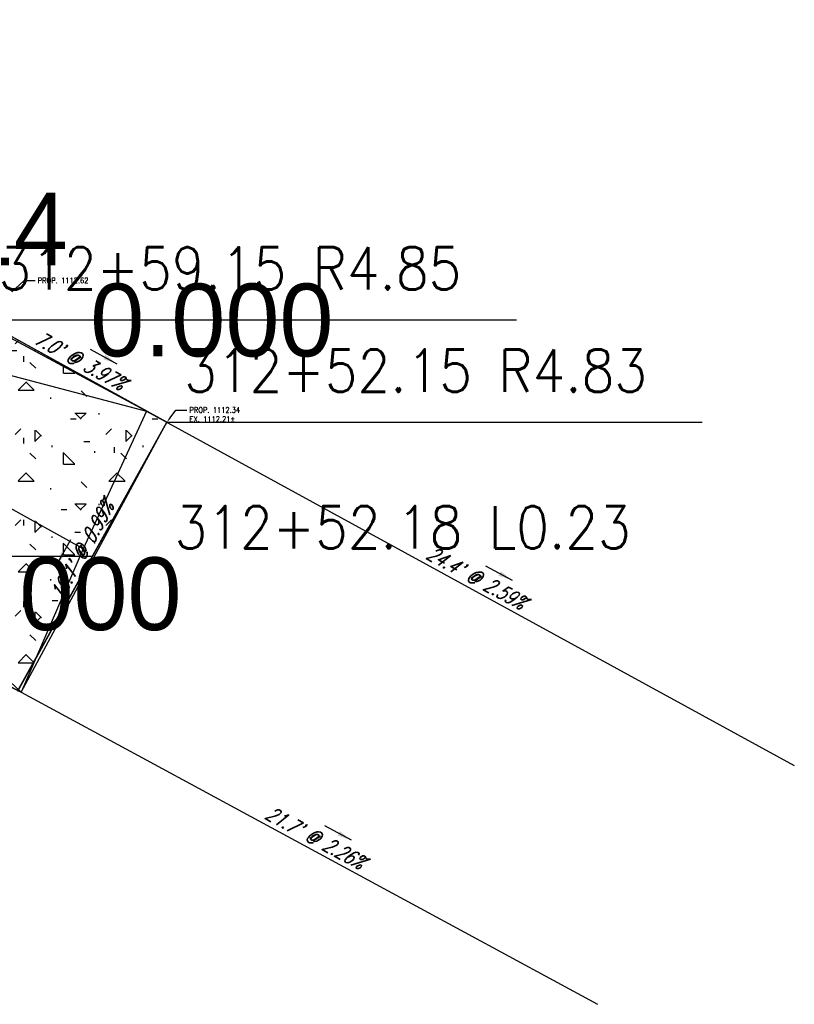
# Model space of a CAD drawing. Extents: x 167754 to 212748, y 396132 to 454338.
# Tile 60 of 147: x 195323 to 195348, y 404181 to 404214. Entities that reach past the tile are written whole.
import ezdxf
from ezdxf import colors
from ezdxf.entities.mleader import LeaderData, LeaderLine
from ezdxf.enums import TextEntityAlignment as Align
from ezdxf.math import Vec2, Vec3

# ---------------------------------------------------------------- set-up
doc = ezdxf.new("R2010")
doc.units = 0
doc.header["$MEASUREMENT"] = 0
for name, color, linetype, plot in [('0_3DP_MAT', 181, 'CONTINUOUS', False), ('0_EX. 3DP', 31, 'CONTINUOUS', False), ('0_QUANTITIES_PAVEMENT REMOVED', 130, 'CONTINUOUS', False)]:
    doc.layers.add(name, color=color, linetype=linetype, plot=plot)
for name, color, linetype in [('0_PNTS', 1, 'CONTINUOUS'), ('PNTDESC', 3, 'CONTINUOUS'), ('PNTELEV', 5, 'CONTINUOUS'), ('PNTNO', 7, 'CONTINUOUS'), ('PV_P_CURB_RAMP', 3, 'CONTINUOUS'), ('PV_P_CURB_RAMP_HATCH', 3, 'CONTINUOUS'), ('SC_SCRATCH-6', 6, 'CONTINUOUS')]:
    doc.layers.add(name, color=color, linetype=linetype)
doc.styles.add('PTXT', font='TXT')
doc.styles.add('romans', font='romans.shx', dxfattribs={"width": 0.75, "oblique": 22.5})
doc.styles.get("Standard").update_dxf_attribs({"font": 'romans.shx', "width": 0.9})
doc.dimstyles.new('4P', dxfattribs={"dimscale": 4, "dimtxt": 0.14, "dimasz": 0.14, "dimexe": 0.05, "dimexo": 0.05, "dimgap": 0.05, "dimtad": 1, "dimzin": 0, "dimdsep": 46, "dimtxsty": 'romans', "dimcen": 0, "dimdle": 0.1, "dimclrd": 1, "dimclre": 1, "dimclrt": 7, "dimaunit": 1, "dimadec": 4, "dimazin": 0, "dimtfac": 1, "dimtmove": 0, "dimatfit": 2, "dimfxl": 1, "dimtvp": 1, "dimtolj": 1, "dimtzin": 0, "dimarcsym": 0})

# ---------------------------------------------------------------- blocks, each defined once
blk = doc.blocks.new('SRVPNO1')
at = {"layer": 'PNTDESC', "style": 'PTXT'}
blk.add_attdef('DESC2', text='', height=1, dxfattribs=at).set_placement((0, -1.75), align=Align.CENTER)
at = {"layer": 'PNTELEV', "style": 'PTXT'}
blk.add_attdef('ELEV2', (1.5, -0.5), '', height=1, dxfattribs=at)
at = {"layer": 'PNTNO', "style": 'PTXT'}
blk.add_attdef('PT#', text='', height=1, dxfattribs=at).set_placement((0, 0.75), align=Align.CENTER)

msp = doc.modelspace()

# ---------------------------------------------------------------- linework, layer by layer
at = {"layer": '0_3DP_MAT', "color": 211}
msp.add_polyline3d([(195322.6, 404191.474, 1112.108), (195341.639, 404181.162, 1111.619)], dxfattribs=at)
at = {"layer": '0_EX. 3DP'}
for points in [[(195326.741, 404200.756, 1112.23), (195315.747, 404206.658, 1112.773), (195312.876, 404210.577, 1112.969), (195311.008, 404213.588, 1113.109)], [(195324.647, 404196.202, 1112.218), (195307.247, 404205.889, 1112.927), (195296.984, 404213.175, 1113.333)], [(195326.741, 404200.756, 1112.23), (195324.647, 404196.202, 1112.218), (195322.6, 404191.474, 1112.108), (195307.247, 404205.889, 1112.927), (195326.741, 404200.756, 1112.23)], [(195304.576, 404201.037, 1112.685), (195322.6, 404191.474, 1112.108)]]:
    msp.add_polyline3d(points, dxfattribs=at)

# ---------------------------------------------------------------- block references
at = {"layer": '0_PNTS', "xscale": 2.4, "yscale": 2.4, "zscale": 2.4}
msp.add_blockref('SRVPNO1', (195316.267, 404194.721), dxfattribs=at).add_auto_attribs({'PT#': 'A14', 'ELEV2': '0.000'})

# ---------------------------------------------------------------- texts
at = {"layer": '0_3DP_MAT', "color": 211, "style": 'romans', "oblique": 22.5, "width": 0.75}
msp.add_text("7.0' @ 3.97%", height=0.48, rotation=331.1677, dxfattribs=at).set_placement((195324.428, 404202.214), align=Align.CENTER)
at = {"layer": '0_3DP_MAT', "style": 'romans', "oblique": 22.5, "width": 0.75}
for s, rotation, p in [("10.1' @ 0.99%", 60.9559, (195324.817, 404196.035)), ("24.4' @ 2.59%", 331.3098, (195337.514, 404195.043)), ("21.7' @ 2.26%", 331.5589, (195332.196, 404186.459))]:
    msp.add_text(s, height=0.48, rotation=rotation, dxfattribs=at).set_placement(p, align=Align.CENTER)
at = {"layer": 'SC_SCRATCH-6', "width": 0.9}
msp.add_text('312+52.15 R4.83', height=1.4, dxfattribs=at).set_placement((195327.986, 404202.089), align=Align.MIDDLE_LEFT)
msp.add_text('312+52.18 L0.23', height=1.4, dxfattribs=at).set_placement((195342.733, 404196.917), align=Align.MIDDLE_RIGHT)

# ---------------------------------------------------------------- leaders
at = {"layer": '0_3DP_MAT', "color": 211}
msp.add_leader([(195325.774, 404202.308), (195324.897, 404202.791)], dimstyle='4P', override={"dimscale": 20, "dimtxt": 0.12, "dimasz": 0.024, "dimdec": 2}, dxfattribs=at)
at = {"layer": '0_3DP_MAT'}
for points in [[(195323.761, 404195.64), (195324.247, 404196.514)], [(195338.829, 404195.157), (195337.952, 404195.637)], [(195333.511, 404186.578), (195332.631, 404187.054)]]:
    msp.add_leader(points, dimstyle='4P', override={"dimscale": 20, "dimtxt": 0.12, "dimasz": 0.024, "dimdec": 2}, dxfattribs=at)
ml = msp.add_multileader_mtext('Standard', dxfattribs=at)
ml.set_content('PROP. 1112.34\\PEX. 1112.21±', color=256)
ml.set_leader_properties()
ml.build(insert=Vec2(0, 0))
ml.multileader.update_dxf_attribs({"dogleg_length": 0.36, "arrow_head_size": 0.18})
ctx = ml.context
ctx.base_point, ctx.char_height, ctx.arrow_head_size, ctx.landing_gap_size, ctx.plane_origin = Vec3(195328.07, 404200.789, 1112.588), 0.18, 0.18, 0.09, Vec3(195324.421, 404207.879, 1112.588)
notes = []
notes.append((ctx, [(0, (1, 1, 0), (195327.71, 404200.789, 1112.588), (1, 0), 0.36, [(0, [(195327.417, 404200.386, 1112.588)], 0, [])])]))
ctx.mtext.insert, ctx.mtext.width, ctx.mtext.flow_direction = Vec3(195328.16, 404200.879, 1112.588), 2.18773, 5
ctx.mtext.has_bg_fill, ctx.mtext.bg_color, ctx.mtext.bg_scale_factor, ctx.mtext.bg_transparency, ctx.mtext.use_window_bg_color = 1, -1027028792, 1.5, 0, 1
at = {"layer": 'SC_SCRATCH-6', "has_arrowhead": 0}
msp.add_leader([(195324.957, 404195.957), (195324.948, 404195.954), (195307.528, 404195.954)], dimstyle='4P', override={"dimscale": 20, "dimasz": 0.1}, dxfattribs=at)
for ctx, leaders in notes:
    for number, flags, end, landing, length, lines in leaders:
        leader = LeaderData()
        leader.index, (leader.has_last_leader_line, leader.has_dogleg_vector, leader.attachment_direction) = number, flags
        leader.last_leader_point, leader.dogleg_vector, leader.dogleg_length = Vec3(end), Vec3(landing), length
        for number, points, colour, breaks in lines:
            line = LeaderLine()
            line.index, line.vertices, line.color, line.breaks = number, Vec3.list(points), colors.encode_raw_color(colour), breaks
            leader.lines.append(line)
        ctx.leaders.append(leader)

# ---------------------------------------------------------------- next in the draw order: hatches: boundary and pattern name
at = {"layer": 'PV_P_CURB_RAMP_HATCH', "transparency": 33554495}
h = msp.add_hatch(dxfattribs=at)
h.set_pattern_fill('CONCRE', color=256, scale=3, pattern_type=2)
h.set_pattern_definition([(0, (0, 0), (3, 3), [0.375, -2.625]), (90, (0, 0), (-3, 3), [0.375, -2.625]), (135, (0.375, 0), (-2.999999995, 2e-16), [0.5303301, -3.7123107]), (0, (0.375, 1.6875), (3, 3), [0.375, -2.625]), (45, (0.5625, 1.5), (0, 2.999999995), [0.2651649, -3.9774756]), (135, (0.5625, 1.5), (-2.999999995, 2e-16), [0.2651649, -3.9774756]), (0, (1.5, 2.4375), (3, 3), [0.5303301, -2.4696699]), (45, (1.5, 2.4375), (0, 2.999999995), [0.375, -3.8676408]), (135, (2.0303, 2.4375), (-2.999999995, 2e-16), [0.375, -3.8676408]), (90, (2.0625, 0.75), (-3, 3), [0.375, -2.625]), (45, (2.0625, 0.75), (0, 2.999999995), [0.2651649, -3.9774756]), (135, (2.25, 0.9375), (-2.999999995, 2e-16), [0.2651649, -3.9774756]), (0, (0.375, 0.75), (3, 3), [0.1875, -2.5125]), (0, (2.625, 1.5), (3, 3), [0.1875, -2.5125]), (90, (1.6875, 1.875), (-3, 3), [0.1875, -2.5125]), (135, (2.0625, 0.1875), (-2.999999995, 2e-16), [0.2651649, -3.9774756]), (135, (0.75, 2.25), (-2.999999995, 2e-16), [0.2651649, -3.9774756]), (45, (1.4062, 0.9844), (0, 2.999999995), [0.2651649, -3.9774756]), (90, (1.0312, 0.375), (-3, 3), [0.046875, -2.953125]), (90, (1.172, 1.6406), (-3, 3), [0.046875, -2.953125]), (90, (2.578, 2.1562), (-3, 3), [0.046875, -2.953125]), (90, (2.625, 0.5625), (-3, 3), [0.046875, -2.953125])])
h.paths.add_polyline_path([(195319.2, 404204.909), (195303.714, 404213.43), (195283.292, 404212.866), (195316.267, 404194.721), (195322.498, 404191.528), (195327.417, 404200.386)])

# ---------------------------------------------------------------- next in the draw order: linework, layer by layer
at = {"layer": '0_3DP_MAT', "color": 211, "elevation": 1112.588}
msp.add_lwpolyline([(195327.417, 404200.386), (195322.479, 404191.495)], dxfattribs=at)
at = {"layer": '0_3DP_MAT', "color": 211}
for points in [[(195326.741, 404200.756, 1112.23), (195348.133, 404189.049, 1111.598)], [(195327.417, 404200.386, 1112.34), (195322.498, 404191.528, 1112.24)]]:
    msp.add_polyline3d(points, dxfattribs=at)
at = {"layer": 'PV_P_CURB_RAMP', "elevation": 1112.91}
msp.add_lwpolyline([(195319.2, 404204.909), (195303.714, 404213.43), (195283.28, 404212.872), (195316.267, 404194.721), (195322.498, 404191.528), (195327.417, 404200.386)], close=True, dxfattribs=at)

# ---------------------------------------------------------------- next in the draw order: leaders
at = {"layer": 'SC_SCRATCH-6', "has_arrowhead": 0}
msp.add_leader([(195327.417, 404200.386), (195327.426, 404200.389), (195345.086, 404200.389)], dimstyle='4P', override={"dimscale": 20, "dimasz": 0.1}, dxfattribs=at)

# ---------------------------------------------------------------- next in the draw order: leaders
at = {"layer": '0_3DP_MAT'}
ml = msp.add_multileader_mtext('Standard', dxfattribs=at)
ml.set_content('PROP. 1112.62', color=256)
ml.set_leader_properties()
ml.build(insert=Vec2(0, 0))
ml.multileader.update_dxf_attribs({"dogleg_length": 0.36, "arrow_head_size": 0.18})
ctx = ml.context
ctx.base_point, ctx.char_height, ctx.arrow_head_size, ctx.landing_gap_size, ctx.plane_origin = Vec3(195323.06, 404205.067, 1112.618), 0.18, 0.18, 0.09, Vec3(195303.703, 404214.271, 1112.618)
notes = []
notes.append((ctx, [(0, (1, 1, 0), (195322.7, 404205.067, 1112.618), (1, 0), 0.36, [(0, [(195321.284, 404203.762, 1112.618)], 0, [])])]))
ctx.mtext.insert, ctx.mtext.flow_direction = Vec3(195323.15, 404205.157, 1112.618), 5
ctx.mtext.has_bg_fill, ctx.mtext.bg_color, ctx.mtext.bg_scale_factor, ctx.mtext.bg_transparency, ctx.mtext.use_window_bg_color = 1, -1027028792, 1.5, 0, 1
for ctx, leaders in notes:
    for number, flags, end, landing, length, lines in leaders:
        leader = LeaderData()
        leader.index, (leader.has_last_leader_line, leader.has_dogleg_vector, leader.attachment_direction) = number, flags
        leader.last_leader_point, leader.dogleg_vector, leader.dogleg_length = Vec3(end), Vec3(landing), length
        for number, points, colour, breaks in lines:
            line = LeaderLine()
            line.index, line.vertices, line.color, line.breaks = number, Vec3.list(points), colors.encode_raw_color(colour), breaks
            leader.lines.append(line)
        ctx.leaders.append(leader)

# ---------------------------------------------------------------- next in the draw order: linework, layer by layer
at = {"layer": '0_3DP_MAT', "color": 211}
msp.add_polyline3d([(195312.523, 404208.583, 1113.016), (195316.904, 404206.173, 1112.817), (195321.284, 404203.762, 1112.618), (195327.417, 404200.386, 1112.34)], dxfattribs=at)
at = {"layer": '0_QUANTITIES_PAVEMENT REMOVED'}
msp.add_lwpolyline([(195284.85, 404212.265), (195291.799, 404208.422), (195304.576, 404201.037), (195322.6, 404191.474), (195327.417, 404200.386), (195315.747, 404206.658), (195312.876, 404210.577), (195310.952, 404213.679), (195307.243, 404213.548), (195296.984, 404213.175), (195284.85, 404212.265)], dxfattribs=at)

# ---------------------------------------------------------------- next in the draw order: block references
at = {"layer": '0_PNTS', "xscale": 2.4, "yscale": 2.4, "zscale": 2.4}
msp.add_blockref('SRVPNO1', (195321.284, 404203.762), dxfattribs=at).add_auto_attribs({'PT#': 'B14', 'ELEV2': '0.000'})

# ---------------------------------------------------------------- next in the draw order: texts
at = {"layer": 'SC_SCRATCH-6', "width": 0.9}
msp.add_text('312+59.15 R4.85', height=1.4, dxfattribs=at).set_placement((195321.854, 404205.465), align=Align.MIDDLE_LEFT)

# ---------------------------------------------------------------- next in the draw order: leaders
at = {"layer": 'SC_SCRATCH-6', "has_arrowhead": 0}
msp.add_leader([(195321.284, 404203.762), (195321.294, 404203.765), (195338.954, 404203.765)], dimstyle='4P', override={"dimscale": 20, "dimasz": 0.1}, dxfattribs=at)

doc.saveas('drawing.dxf')
